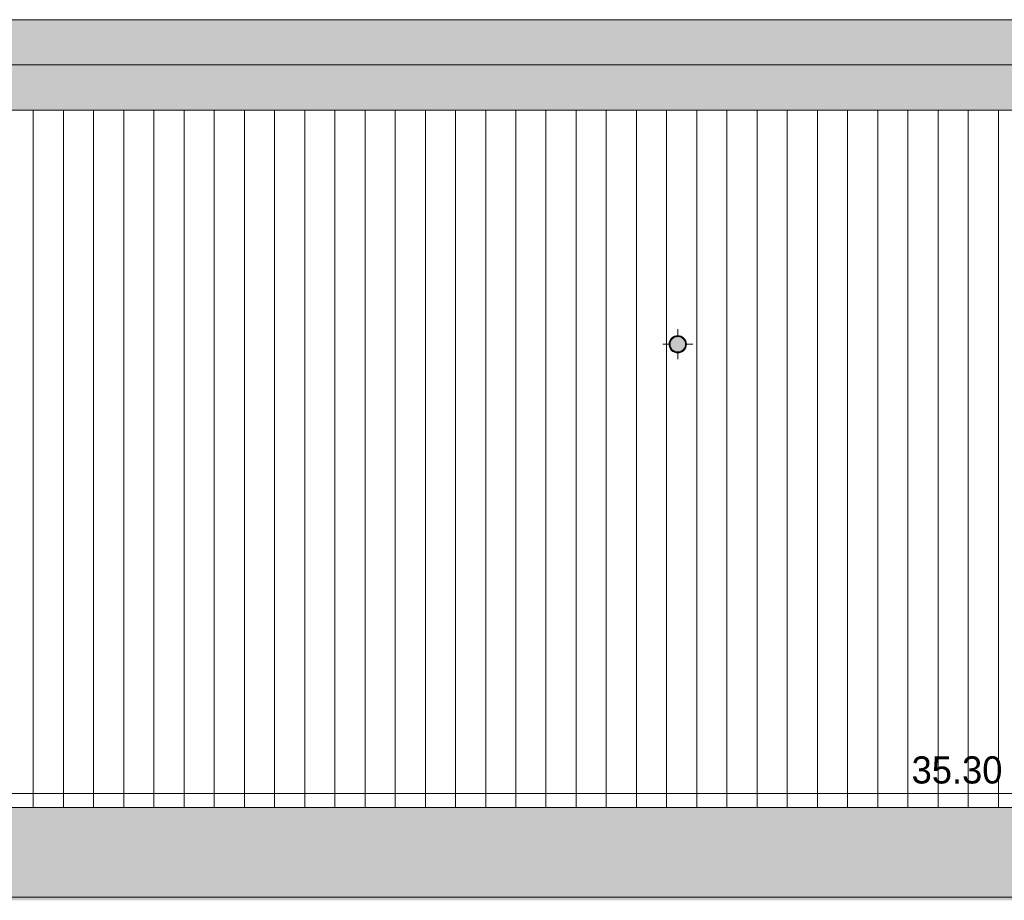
# Model space of a CAD drawing. Header units: millimetres. Extents: x -18260 to 188148, y -14086 to 2351883.
# Tile 235 of 256: x 99190 to 105719, y -7308 to -1467. Entities that reach past the tile are written whole.
import ezdxf

# ---------------------------------------------------------------- set-up
doc = ezdxf.new("R2010")
doc.units = ezdxf.units.MM
for name, color, linetype, lineweight in [('A-ANNO-DIMS', 211, 'Continuous', 9), ('A-ANNO-DIMS-100', 211, 'Continuous', 9), ('A-ROOF', 132, 'Continuous', 9), ('A-ROOF-OTLN', 132, 'Continuous', 9), ('A-ROOF-PATT', 132, 'Continuous', 9), ('P-PIPE', 3, 'Continuous', 9), ('P-PIPE-CNTR', 3, 'Continuous', 9)]:
    doc.layers.add(name, color=color, linetype=linetype, lineweight=lineweight)
doc.styles.add('Century Gothic_3', font='GOTHIC.TTF', dxfattribs={"height": 180})
doc.dimstyles.new('1_8mm_Century_Gothic', dxfattribs={"dimscale": 304.8, "dimtxt": 187.950289, "dimasz": 0.656168, "dimexe": 0.492126, "dimexo": 0.0625, "dimgap": 0.049213, "dimtad": 1, "dimlfac": 0.001, "dimrnd": 0.01, "dimzin": 0, "dimdsep": 46, "dimtxsty": 'Century Gothic_3', "dimblk1": 'OBLIQUE', "dimblk2": 'OBLIQUE', "dimsah": 1, "dimcen": 0.09, "dimdle": 0.492126, "dimazin": 0, "dimtfac": 1, "dimtdec": 4, "dimtix": 1, "dimtmove": 0, "dimatfit": 3, "dimfxl": 0.984252, "dimfxlon": 1, "dimtvp": 1, "dimtolj": 1, "dimtzin": 0, "dimarcsym": 2})

# ---------------------------------------------------------------- blocks, each defined once
blk = doc.blocks.new('Cumeeira1 - Cumeeira-4038532-PLANTA DE IMPERMEABILIZAÇÃO - COBERTURA')
at = {"layer": 'A-ROOF', "lineweight": 5}
for points in [[(2182.9, -1825.8), (19471.4, -1825.8), (19471.4, -1525.5), (-15828.6, -1525.5), (-15828.6, -1825.8), (1998.3, -1825.8)], [(-15828.6, -2126.2), (19471.4, -2126.2), (19471.4, -1825.8), (-15828.6, -1825.8), (-15828.6, -2062.7)]]:
    blk.add_hatch(color=71, dxfattribs=at).paths.add_polyline_path(points)
at = {"layer": 'A-ROOF', "color": 90, "lineweight": 5}
for p, q in [((-15828.6, -1525.5), (19471.4, -1525.5)), ((-15828.6, -1825.8), (19471.4, -1825.8)), ((19471.4, -2126.2), (-15828.6, -2126.2))]:
    blk.add_line(p, q, dxfattribs=at)
blk = doc.blocks.new('BE-PMSa-MOD-ARQ-CONEXAODOFUTURO-EX-000-R_rvt-3-PLANTA DE IMPERMEABILIZAÇÃO - COBERTURA')
at = {"layer": 'A-ROOF-OTLN', "lineweight": 5}
h = blk.add_hatch(color=254, dxfattribs=at)
h.paths.add_polyline_path([(-15736.1, -7288.3), (-15736.1, -6693.3), (-15828.6, -6693.3), (-15828.6, -7288.3)])
h.paths.add_polyline_path([(-15706.1, -7288.3), (19288.9, -7288.3), (19288.9, -6693.3), (-15706.1, -6693.3), (-15706.1, -6736.1)])
h.paths.add_polyline_path([(19456.5, -7288.3), (19471.4, -7288.3), (19471.4, -6693.3), (19318.9, -6693.3), (19318.9, -7288.3), (19351, -7288.3)])
h = blk.add_hatch(color=254, dxfattribs=at)
h.paths.add_polyline_path([(19471.4, -7308.3), (19471.4, -7288.3), (19318.9, -7288.3), (19318.9, -7308.3), (19351, -7308.3)])
h.paths.add_polyline_path([(-15828.6, -7308.3), (19288.9, -7308.3), (19288.9, -7288.3), (-15828.6, -7288.3), (-15828.6, -7293.3)])
at = {"layer": 'A-ROOF-PATT', "lineweight": 5}
h = blk.add_hatch(dxfattribs=at)
h.set_pattern_fill('FP_253', color=71, style=0, pattern_type=2)
h.set_pattern_definition([(90, (480, -125.73), (-200, 1e-14), [])])
h.paths.add_polyline_path([(-15588.6, -6693.3), (19231.4, -6693.3), (19231.4, -2067.4), (-15588.6, -2067.4), (-15588.6, -6398.1)])
h.paths.add_polyline_path([(-10525, -4898.7), (-10923.9, -4498.7), (-10125, -4498.7), (-10185.5, -4559.3)])
h.paths.add_polyline_path([(10490.5, -4839.9), (10090.5, -4439.9), (10890.5, -4439.9), (10493.3, -4837.1)])
h.paths.add_polyline_path([(-43.8, -3677.2), (-62.1, -3673.8), (-74.6, -3667.9), (-87.1, -3656.9), (-95.1, -3644.8), (-99.5, -3633), (-100.9, -3616.8), (-98.9, -3603.9), (-92, -3588.9), (-80.9, -3576.4), (-69.4, -3568.7), (-55.3, -3563.7), (-40.8, -3562.6), (-25.4, -3565.6), (-12.9, -3571.5), (-0.4, -3582.6), (7.6, -3594.7), (11.9, -3605.8), (13.3, -3622.7), (11.4, -3635.5), (3.5, -3651.8), (-6.6, -3663.1), (-18.1, -3670.8), (-32.3, -3675.7), (-42.3, -3677)])
h.paths.add_polyline_path([(3946.1, -3677.2), (3927.7, -3673.8), (3915.2, -3667.9), (3902.7, -3656.9), (3894.7, -3644.8), (3890.4, -3633.7), (3889, -3616.8), (3890.9, -3603.9), (3897.9, -3588.9), (3908.9, -3576.4), (3920.4, -3568.7), (3932.1, -3564.1), (3949, -3562.6), (3964.4, -3565.6), (3976.9, -3571.5), (3989.4, -3582.6), (3997.4, -3594.7), (4001.7, -3605.8), (4003.2, -3622.7), (4001.2, -3635.5), (3993.3, -3651.8), (3983.2, -3663.1), (3971.7, -3670.8), (3959, -3675.5), (3947.5, -3677)])
at = {"layer": 'A-ROOF', "color": 90, "lineweight": 5}
blk.add_line((-15588.6, -6693.3), (19231.4, -6693.3), dxfattribs=at)
at = {"layer": 'A-ROOF-OTLN', "color": 90, "lineweight": 5}
blk.add_line((19288.9, -7288.3), (-15828.6, -7288.3), dxfattribs=at)
at = {"layer": 'A-ROOF', "color": 250, "lineweight": 5}
blk.add_blockref('Cumeeira1 - Cumeeira-4038532-PLANTA DE IMPERMEABILIZAÇÃO - COBERTURA', (0, 58.8), dxfattribs=at)
blk = doc.blocks.new('ESG_Serie Normal_Terminal de Ventilacao - Standard-25502527-PLANTA DE IMPERMEABILIZAÇÃO - COBERTURA')
at = {"layer": 'P-PIPE'}
for points in [[(-101.3, -3619.7), (-100.9, -3619.7), (-97.5, -3601.6), (-90.6, -3587.8), (-80.9, -3576.9), (-69.1, -3568.9), (-54.8, -3564.1), (-42.3, -3562.8), (-25.6, -3566), (-11.8, -3572.9), (-0.8, -3582.7), (7, -3594.4), (11.9, -3608.7), (10, -3600.6), (4.4, -3588.9), (-6.6, -3576.4), (-17.5, -3568.9), (-32.3, -3563.7), (-46.7, -3562.6), (-62.1, -3565.6), (-74.6, -3571.5), (-87.1, -3582.6), (-94.5, -3593.4), (-99.6, -3606.8), (-101.1, -3618.2)], [(-86.8, -3619.7), (7.6, -3619.7), (4.5, -3603.4), (-0.8, -3592.2), (-10.1, -3581.4), (-18.1, -3575.3), (-33.8, -3569.7), (-46.2, -3568.7), (-60.1, -3571.4), (-70.9, -3576.4), (-80.1, -3583.4), (-88.2, -3594.1), (-93.7, -3609.5), (-95.1, -3619.7), (-87.6, -3619.7)], [(-43.8, -3677.2), (-25.4, -3673.8), (-12.9, -3667.9), (-0.4, -3656.9), (7.6, -3644.8), (12.3, -3630.6), (11.4, -3634.6), (3, -3651.8), (-6.6, -3662.6), (-18.4, -3670.5), (-32.8, -3675.4), (-45.2, -3676.7), (-61.9, -3673.5), (-75.7, -3666.6), (-86.6, -3656.9), (-94.5, -3645.1), (-99.4, -3630.7), (-97.5, -3638.9), (-91, -3651.8), (-80.9, -3663.1), (-68.8, -3671.1), (-56.7, -3675.5), (-44.1, -3677.2)], [(-43.8, -3671), (-27.4, -3668), (-16.7, -3663.1), (-7.5, -3656), (0.7, -3645.4), (6.2, -3629.7), (7.6, -3619.7), (-95.1, -3619.7), (-92.1, -3636.1), (-86.3, -3647.9), (-77.9, -3657.7), (-68.1, -3664.7), (-53.8, -3669.7), (-49.6, -3670.3)]]:
    blk.add_hatch(color=256, dxfattribs=at).paths.add_polyline_path(points)
h = blk.add_hatch(color=256, dxfattribs=at)
h.paths.add_polyline_path([(-43.8, -3676.8), (-25.6, -3673.5), (-11.8, -3666.6), (-0.8, -3656.7), (7, -3645.1), (11.9, -3630.6), (13.1, -3618.2), (10, -3601.6), (3.1, -3587.8), (-6.6, -3576.9), (-18.4, -3568.9), (-32.8, -3564.1), (-44.7, -3562.7), (-61.9, -3566), (-75.7, -3572.9), (-86.7, -3582.7), (-94.5, -3594.4), (-99.4, -3608.7), (-100.6, -3621.5), (-97.5, -3637.9), (-90.6, -3651.8), (-80.9, -3662.6), (-69.1, -3670.5), (-54.8, -3675.4), (-45.2, -3676.7)])
h.paths.add_polyline_path([(-43.8, -3675.4), (-61.8, -3672), (-75.1, -3665.3), (-85.5, -3656), (-93.3, -3644.3), (-97.9, -3631.5), (-98.9, -3615.9), (-96, -3601.7), (-89.3, -3588.4), (-80.1, -3578), (-68.3, -3570.2), (-54.1, -3565.4), (-42, -3564.3), (-25.8, -3567.5), (-12.4, -3574.2), (-2.1, -3583.4), (5.8, -3595.2), (10.5, -3609.5), (11.4, -3623.5), (8.5, -3637.7), (1.8, -3651), (-7.5, -3661.4), (-19.2, -3669.3), (-32.3, -3673.9), (-42, -3675.2)])
h = blk.add_hatch(color=256, dxfattribs=at)
h.paths.add_polyline_path([(-43.8, -3675.4), (-25.8, -3672), (-12.4, -3665.3), (-2.1, -3656), (5.8, -3644.3), (10.5, -3630.6), (11.4, -3615.9), (8.5, -3601.7), (1.8, -3588.4), (-7.5, -3578), (-19.2, -3570.2), (-32.3, -3565.6), (-47.7, -3564.6), (-61.8, -3567.5), (-75.1, -3574.2), (-85.5, -3583.4), (-93.3, -3595.2), (-98.1, -3609.5), (-98.9, -3623.8), (-96, -3637.7), (-89.3, -3651), (-80.1, -3661.4), (-68.3, -3669.3), (-55.5, -3673.8), (-45.4, -3675.2)])
h.paths.add_polyline_path([(-43.8, -3673.8), (-61.4, -3670.5), (-74, -3664.2), (-83.6, -3656), (-92.1, -3643.3), (-96.4, -3630.9), (-97.5, -3617.1), (-94.5, -3602.1), (-88.2, -3589.5), (-78.5, -3578.7), (-67.4, -3571.4), (-55.5, -3567.2), (-40.1, -3566.1), (-26.2, -3568.9), (-13.6, -3575.3), (-4, -3583.4), (4.5, -3596.1), (9, -3609.5), (10, -3622.4), (7, -3637.3), (0.7, -3649.9), (-8.4, -3660.2), (-20.2, -3668), (-32.3, -3672.3), (-41.7, -3673.6)])
h = blk.add_hatch(color=256, dxfattribs=at)
h.paths.add_polyline_path([(-43.8, -3673.8), (-26.2, -3670.5), (-13.6, -3664.2), (-4, -3656), (4.5, -3643.3), (8.9, -3630.6), (10, -3617.1), (7, -3602.1), (0.7, -3589.5), (-8.4, -3579.2), (-20.2, -3571.4), (-32.3, -3567.1), (-47.4, -3566.1), (-61.4, -3568.9), (-74, -3575.3), (-83.6, -3583.4), (-92.1, -3596.1), (-96.5, -3609.5), (-97.5, -3622.4), (-94.5, -3637.3), (-88.2, -3649.9), (-78.5, -3660.7), (-67.4, -3668), (-55.5, -3672.3), (-45.6, -3673.6)])
h.paths.add_polyline_path([(-43.8, -3672.3), (-61.4, -3668.8), (-73, -3663), (-81.6, -3656), (-90.9, -3642.1), (-95.1, -3629), (-96, -3617.5), (-93.2, -3602.9), (-86.7, -3590.1), (-77.5, -3579.9), (-66.6, -3572.8), (-53.3, -3568.4), (-39.6, -3567.7), (-26.1, -3570.6), (-15.2, -3575.9), (-5.9, -3583.4), (3.4, -3597.3), (7.6, -3610.5), (8.5, -3622), (5.7, -3636.5), (-0.8, -3649.3), (-10.1, -3659.6), (-21, -3666.7), (-34.2, -3671), (-41.5, -3672)])
h = blk.add_hatch(color=256, dxfattribs=at)
h.paths.add_polyline_path([(-43.8, -3672.3), (-26.1, -3668.8), (-15.2, -3663.5), (-5.9, -3656), (3.4, -3642.1), (7.6, -3629), (8.5, -3617.5), (5.7, -3602.9), (-0.8, -3590.1), (-10.1, -3579.9), (-18.1, -3573.9), (-34.2, -3568.4), (-47.9, -3567.7), (-61.4, -3570.6), (-72.3, -3575.9), (-81.6, -3583.4), (-90.9, -3597.3), (-95.1, -3610.5), (-96, -3622), (-93.2, -3636.5), (-86.7, -3649.3), (-77.5, -3659.6), (-67.4, -3666.4), (-53.3, -3671), (-46.1, -3672)])
h.paths.add_polyline_path([(-43.8, -3671), (-60.8, -3667.7), (-72.3, -3661.9), (-80.1, -3656), (-89.8, -3641.5), (-93.9, -3629), (-94.5, -3615.6), (-92, -3603.2), (-85.6, -3590.7), (-76.8, -3581), (-66.6, -3574.1), (-53.8, -3569.7), (-39.6, -3569), (-26.7, -3571.7), (-15.2, -3577.5), (-7.5, -3583.4), (2.3, -3598), (6.3, -3610.5), (7, -3623.8), (4.4, -3636.3), (-1.9, -3648.7), (-10.7, -3658.5), (-21, -3665.4), (-33.8, -3669.7), (-41.7, -3670.8)])
for radius, start, end in [(57.5, 360, 180), (57.1, 360, 180), (56, 360, 180), (55.7, 360, 180), (54.4, 360, 180), (54.1, 360, 180), (52.9, 360, 180), (52.6, 360, 180), (51.3, 360, 180), (57.5, 180, 360), (57.1, 180, 360), (56, 180, 360), (55.7, 180, 360), (54.4, 180, 360), (54.1, 180, 360), (52.9, 180, 360), (52.6, 180, 360), (51.3, 180, 360)]:
    blk.add_arc((-43.8, -3619.7), radius, start, end, dxfattribs=at)
blk = doc.blocks.new('BE-PMSa-MOD-ESG-CONEXAODOFUTURO-EX-000-R_rvt-2-PLANTA DE IMPERMEABILIZAÇÃO - COBERTURA')
at = {"layer": 'P-PIPE-CNTR', "color": 53}
for p, q in [((-43.8, -3562.6), (-43.8, -3519.7)), ((-143.8, -3619.7), (-101.3, -3619.7)), ((13.8, -3619.7), (56.2, -3619.7)), ((-43.8, -3719.7), (-43.8, -3676.8))]:
    blk.add_line(p, q, dxfattribs=at)
at = {"layer": 'P-PIPE', "color": 53, "lineweight": 9}
blk.add_blockref('ESG_Serie Normal_Terminal de Ventilacao - Standard-25502527-PLANTA DE IMPERMEABILIZAÇÃO - COBERTURA', (0, 0), dxfattribs=at)
blk = doc.blocks.new('DIMBLOCK17-PLANTA DE IMPERMEABILIZAÇÃO - COBERTURA')
at = {"layer": 'A-ANNO-DIMS-100', "transparency": 16777216}
for p, q in [((87769.2, -6299.2), (87769.2, -6749.2)), ((87769.2, -6599.2), (87769.2, -6299.2)), ((123069.2, -6299.2), (123069.2, -6749.2)), ((123069.2, -6599.2), (123069.2, -6299.2)), ((87769.2, -6599.2), (87869.2, -6499.2)), ((123069.2, -6599.2), (123169.2, -6499.2)), ((87769.2, -6599.2), (87669.2, -6699.2)), ((87769.2, -6599.2), (123069.2, -6599.2)), ((123069.2, -6599.2), (122969.2, -6699.2))]:
    blk.add_line(p, q, dxfattribs=at)
at = {"layer": 'A-ANNO-DIMS-100', "color": 0, "transparency": 16777216, "insert": (105104.4, -6353.5), "char_height": 180, "width": 755.381, "attachment_point": 1, "line_spacing_factor": 0.984502, "style": 'Century Gothic_3'}
blk.add_mtext('35.30', dxfattribs=at)
blk = doc.blocks.new('_Oblique')
at = {"color": 0, "linetype": 'ByBlock', "lineweight": -2}
blk.add_line((-0.5, -0.5), (0.5, 0.5), dxfattribs=at)

msp = doc.modelspace()

# ---------------------------------------------------------------- block references
at = {"color": 50, "lineweight": 5}
for name in ['BE-PMSa-MOD-ARQ-CONEXAODOFUTURO-EX-000-R_rvt-3-PLANTA DE IMPERMEABILIZAÇÃO - COBERTURA', 'BE-PMSa-MOD-ESG-CONEXAODOFUTURO-EX-000-R_rvt-2-PLANTA DE IMPERMEABILIZAÇÃO - COBERTURA']:
    msp.add_blockref(name, (103597.796, 0), dxfattribs=at)

# ---------------------------------------------------------------- dimensions: what is measured, and where the dimension line sits
at = {"layer": 'A-ANNO-DIMS'}
dim = msp.add_linear_dim(base=(123069.182, -6599.218), p1=(87769.182, -6299.218), p2=(123069.182, -6299.218), dimstyle='1_8mm_Century_Gothic', override={"dimpost": '<>', "dimfxl": 35300}, dxfattribs=at)
dim.commit()
dim.dimension.update_dxf_attribs({"geometry": 'DIMBLOCK17-PLANTA DE IMPERMEABILIZAÇÃO - COBERTURA', "text_midpoint": (105419.182, -6489.69)})

doc.saveas('drawing.dxf')
